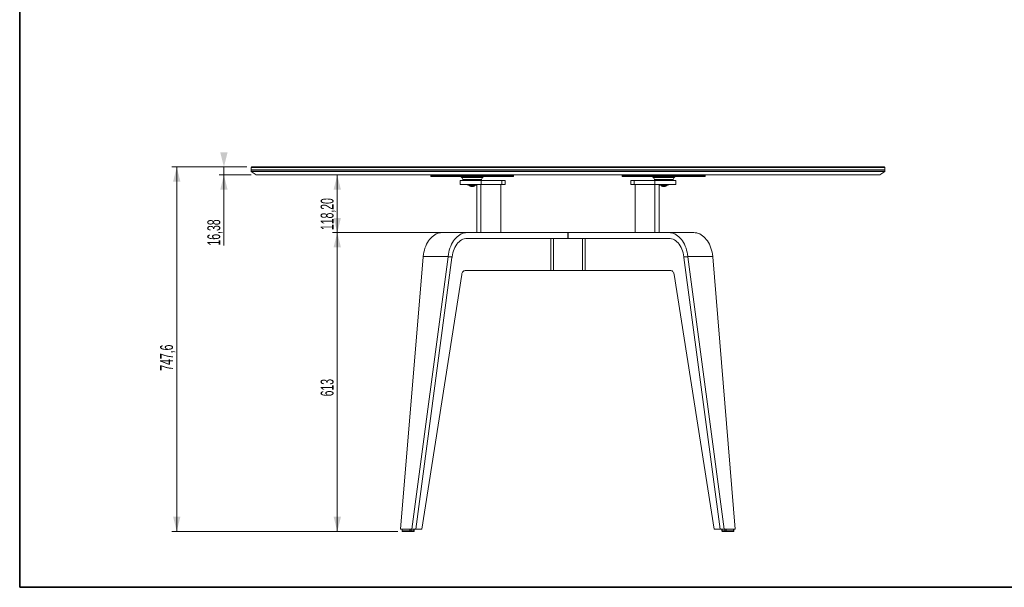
# Model space of a CAD drawing. Header units: millimetres. Extents: x 7 to 411, y 11 to 292.
# Tile 1 of 14: x 7 to 209, y 11 to 127. Entities that reach past the tile are written whole.
import ezdxf

# ---------------------------------------------------------------- set-up
doc = ezdxf.new("R2010")
doc.units = ezdxf.units.MM
doc.styles.add('SLDTEXTSTYLE0', font='TXT', dxfattribs={"width": 0.605})
doc.dimstyles.new('SLDDIMSTYLE1', dxfattribs={"dimtxt": 2.568319, "dimasz": 3, "dimexe": 0, "dimexo": 0.0625, "dimgap": 0.64208, "dimtad": 1, "dimdec": 1, "dimlfac": 10, "dimrnd": 1e-09, "dimzin": 12, "dimdsep": 46, "dimtxsty": 'SLDTEXTSTYLE0', "dimsah": 1, "dimcen": 0.09, "dimadec": 0, "dimazin": 3, "dimtfac": 1, "dimtdec": 1, "dimtofl": 0, "dimtmove": 0, "dimatfit": 3, "dimfxl": 1, "dimfrac": 2, "dimtolj": 1, "dimtzin": 12, "dimarcsym": 0})
doc.dimstyles.new('SLDDIMSTYLE3', dxfattribs={"dimtxt": 2.568319, "dimasz": 3, "dimexe": 0, "dimexo": 0.0625, "dimgap": 0.64208, "dimtad": 1, "dimlfac": 10, "dimrnd": 1e-09, "dimzin": 12, "dimdsep": 46, "dimtxsty": 'SLDTEXTSTYLE0', "dimsah": 1, "dimcen": 0.09, "dimadec": 0, "dimazin": 3, "dimtfac": 1, "dimtmove": 0, "dimatfit": 0, "dimfxl": 1, "dimfrac": 2, "dimtolj": 1, "dimtzin": 12, "dimarcsym": 0})
doc.dimstyles.new('SLDDIMSTYLE4', dxfattribs={"dimtxt": 2.568319, "dimasz": 3, "dimexe": 0, "dimexo": 0.0625, "dimgap": 0.64208, "dimtad": 1, "dimlfac": 10, "dimrnd": 1e-09, "dimzin": 12, "dimdsep": 46, "dimtxsty": 'SLDTEXTSTYLE0', "dimsah": 1, "dimcen": 0.09, "dimadec": 0, "dimazin": 3, "dimtfac": 1, "dimtofl": 0, "dimtmove": 0, "dimatfit": 3, "dimfxl": 1, "dimfrac": 2, "dimtolj": 1, "dimtzin": 12, "dimarcsym": 0})

# ---------------------------------------------------------------- blocks, each defined once
blk = doc.blocks.new('_D_5')
at = {"color": 7, "linetype": 'Continuous', "lineweight": 0}
for p, q in [((53.71, 97.06), (38.35, 97.06)), ((39.35, 97.06), (39.35, 22.3)), ((84.7, 22.3), (38.35, 22.3))]:
    blk.add_line(p, q, dxfattribs=at)
at = {"color": 7, "linetype": 'Continuous', "lineweight": 18}
for points in [[(39.35, 97.06), (38.6, 94.06), (40.1, 94.06)], [(39.35, 22.3), (40.1, 25.3), (38.6, 25.3)]]:
    blk.add_solid(points, dxfattribs=at)
at = {"color": 7, "linetype": 'Continuous', "lineweight": 18, "insert": (35.94, 55.27), "char_height": 2.646, "attachment_point": 1, "rotation": 90, "style": 'SLDTEXTSTYLE0'}
blk.add_mtext('747,6', dxfattribs=at)
blk = doc.blocks.new('_D_6')
at = {"color": 7, "linetype": 'Continuous', "lineweight": 0}
for p, q in [((72.28, 95.42), (72.28, 83.6)), ((97.92, 83.6), (71.28, 83.6))]:
    blk.add_line(p, q, dxfattribs=at)
at = {"color": 7, "linetype": 'Continuous', "lineweight": 18}
for points in [[(72.28, 95.42), (71.53, 92.42), (73.03, 92.42)], [(72.28, 83.6), (73.03, 86.6), (71.53, 86.6)]]:
    blk.add_solid(points, dxfattribs=at)
at = {"color": 7, "linetype": 'Continuous', "lineweight": 18, "insert": (68.87, 84.12), "char_height": 2.646, "attachment_point": 1, "rotation": 90, "style": 'SLDTEXTSTYLE0'}
blk.add_mtext('118,20', dxfattribs=at)
blk = doc.blocks.new('_D_7')
at = {"color": 7, "linetype": 'Continuous', "lineweight": 0}
for p, q in [((53.71, 97.06), (48.03, 97.06)), ((49.03, 97.06), (49.03, 97.07)), ((49.03, 97.06), (49.03, 95.42)), ((54.61, 95.42), (48.03, 95.42)), ((49.03, 95.42), (49.03, 80.95))]:
    blk.add_line(p, q, dxfattribs=at)
at = {"color": 7, "linetype": 'Continuous', "lineweight": 18}
for points in [[(49.03, 97.06), (49.78, 100.06), (48.28, 100.06)], [(49.03, 95.42), (48.28, 92.42), (49.78, 92.42)]]:
    blk.add_solid(points, dxfattribs=at)
at = {"color": 7, "linetype": 'Continuous', "lineweight": 18, "insert": (45.62, 80.95), "char_height": 2.646, "attachment_point": 1, "rotation": 90, "style": 'SLDTEXTSTYLE0'}
blk.add_mtext('16,38', dxfattribs=at)
blk = doc.blocks.new('_D_8')
at = {"color": 7, "linetype": 'Continuous', "lineweight": 0}
for p, q in [((97.92, 83.6), (71.28, 83.6)), ((72.28, 22.3), (72.28, 83.6)), ((84.7, 22.3), (71.28, 22.3))]:
    blk.add_line(p, q, dxfattribs=at)
at = {"color": 7, "linetype": 'Continuous', "lineweight": 18}
for points in [[(72.28, 83.6), (71.53, 80.6), (73.03, 80.6)], [(72.28, 22.3), (73.03, 25.3), (71.53, 25.3)]]:
    blk.add_solid(points, dxfattribs=at)
at = {"color": 7, "linetype": 'Continuous', "lineweight": 18, "insert": (68.87, 50.01), "char_height": 2.646, "attachment_point": 1, "rotation": 90, "style": 'SLDTEXTSTYLE0'}
blk.add_mtext('613', dxfattribs=at)

msp = doc.modelspace()

# ---------------------------------------------------------------- linework, layer by layer
at = {"color": 7, "linetype": 'Continuous', "lineweight": 35}
for p, q in [((7.128, 291.843), (7.128, 10.843)), ((7.128, 10.843), (411.128, 10.843))]:
    msp.add_line(p, q, dxfattribs=at)
at = {"color": 7, "linetype": 'Continuous', "lineweight": 18}
for p, q in [((54.711, 97.0576), (54.611, 96.9576)), ((54.711, 97.0576), (119.611, 97.0576)), ((119.611, 97.0576), (184.511, 97.0576)), ((184.611, 96.9576), (184.511, 97.0576)), ((54.611, 96.9576), (54.611, 96.4576)), ((119.611, 96.9576), (54.611, 96.9576)), ((54.611, 96.4576), (54.611, 96.4196)), ((119.611, 96.4576), (54.611, 96.4576)), ((54.611, 96.4196), (54.611, 96.1196)), ((54.611, 96.4196), (119.611, 96.4196)), ((54.611, 96.1196), (55.6107, 95.4196)), ((54.611, 96.1196), (119.611, 96.1196)), ((119.611, 95.4196), (55.6107, 95.4196)), ((91.461, 95.3196), (91.461, 95.1196)), ((108.461, 95.3196), (91.461, 95.3196)), ((108.461, 95.1196), (91.461, 95.1196)), ((94.7404, 95.4196), (94.7404, 95.3196)), ((95.892, 95.4196), (95.892, 95.3196)), ((100.5229, 95.4196), (100.5229, 95.3196)), ((101.2394, 95.4196), (101.2394, 95.3196)), ((102.1497, 95.4196), (102.1497, 95.3196)), ((104.4652, 95.4196), (104.4652, 95.3196)), ((105.1817, 95.4196), (105.1817, 95.3196)), ((108.461, 95.1196), (108.461, 95.3196)), ((184.611, 96.9576), (119.611, 96.9576)), ((184.611, 96.4576), (119.611, 96.4576)), ((119.611, 96.4196), (184.611, 96.4196)), ((119.611, 96.1196), (184.611, 96.1196)), ((183.6113, 95.4196), (119.611, 95.4196)), ((130.761, 95.3196), (130.761, 95.1196)), ((147.761, 95.3196), (130.761, 95.3196)), ((147.761, 95.1196), (130.761, 95.1196)), ((133.9339, 95.4196), (133.9339, 95.3196)), ((136.2057, 95.4196), (136.2057, 95.3196)), ((141.1674, 95.4196), (141.1674, 95.3196)), ((141.4021, 95.4196), (141.4021, 95.3196)), ((141.8726, 95.4196), (141.8726, 95.3196)), ((144.3534, 95.4196), (144.3534, 95.3196)), ((144.5882, 95.4196), (144.5882, 95.3196)), ((147.761, 95.1196), (147.761, 95.3196)), ((183.6113, 95.4196), (184.611, 96.1196)), ((184.611, 96.4576), (184.611, 96.9576)), ((184.611, 96.4196), (184.611, 96.4576)), ((184.611, 96.1196), (184.611, 96.4196)), ((97.4643, 94.2996), (97.4643, 93.4996)), ((97.4643, 94.2996), (101.7927, 94.2996)), ((97.4643, 93.4996), (101.7927, 93.4996)), ((97.8265, 94.9196), (98.0574, 94.5196)), ((102.0956, 94.9196), (97.8265, 94.9196)), ((98.0574, 94.5196), (99.2432, 94.5196)), ((101.5182, 94.3196), (98.4039, 94.3196)), ((99.0643, 93.4996), (99.0643, 93.3496)), ((100.8643, 93.3496), (99.0643, 93.3496)), ((99.2432, 94.5196), (101.8646, 94.5196)), ((99.4194, 93.2777), (100.5093, 93.2777)), ((99.6893, 93.0296), (100.2393, 93.0296)), ((99.7163, 94.3196), (99.7336, 94.3096)), ((99.7336, 94.3096), (99.7163, 94.2996)), ((99.9729, 94.3096), (99.7336, 94.3096)), ((100.1951, 94.3096), (99.9729, 94.3096)), ((100.1951, 94.3096), (100.2124, 94.3196)), ((100.2124, 94.2996), (100.1951, 94.3096)), ((100.8643, 93.3496), (100.8643, 93.4996)), ((100.8895, 83.5996), (100.8895, 93.4996)), ((101.7671, 83.5996), (101.7671, 93.4996)), ((101.7927, 94.2996), (101.7927, 93.4996)), ((101.7927, 94.2996), (106.0211, 94.2996)), ((101.7927, 93.4996), (106.0211, 93.4996)), ((101.8646, 94.5196), (102.0956, 94.9196)), ((105.8591, 93.4996), (105.8591, 83.5996)), ((106.0211, 94.2996), (106.0211, 93.4996)), ((106.0211, 94.2996), (106.6927, 94.2996)), ((106.0211, 93.4996), (106.6927, 93.4996)), ((106.6927, 93.4996), (106.6927, 94.2996)), ((132.5326, 94.2996), (132.5326, 93.4996)), ((133.2043, 94.2996), (132.5326, 94.2996)), ((133.2043, 93.4996), (132.5326, 93.4996)), ((133.2043, 94.2996), (133.2043, 93.4996)), ((137.4327, 94.2996), (133.2043, 94.2996)), ((137.4327, 93.4996), (133.2043, 93.4996)), ((133.3662, 93.4996), (133.3662, 83.5996)), ((137.1265, 94.9196), (137.3574, 94.5196)), ((141.3956, 94.9196), (137.1265, 94.9196)), ((137.3574, 94.5196), (139.0258, 94.5196)), ((137.4327, 94.2996), (137.4327, 93.4996)), ((141.761, 94.2996), (137.4327, 94.2996)), ((141.761, 93.4996), (137.4327, 93.4996)), ((137.4582, 83.5996), (137.4582, 93.4996)), ((140.8182, 94.3196), (137.7039, 94.3196)), ((138.3359, 83.5996), (138.3359, 93.4996)), ((138.361, 93.4996), (138.361, 93.3496)), ((140.161, 93.3496), (138.361, 93.3496)), ((138.7161, 93.2777), (139.806, 93.2777)), ((138.986, 93.0296), (139.536, 93.0296)), ((139.013, 94.3196), (139.0303, 94.3096)), ((139.0303, 94.3096), (139.013, 94.2996)), ((139.0258, 94.5196), (141.1646, 94.5196)), ((139.2696, 94.3096), (139.0303, 94.3096)), ((139.4918, 94.3096), (139.2696, 94.3096)), ((139.4918, 94.3096), (139.5091, 94.3196)), ((139.5091, 94.2996), (139.4918, 94.3096)), ((140.161, 93.3496), (140.161, 93.4996)), ((141.1646, 94.5196), (141.3956, 94.9196)), ((141.761, 93.4996), (141.761, 94.2996)), ((93.7992, 83.5996), (98.9187, 83.5996)), ((98.9187, 83.5996), (119.5627, 83.5996)), ((119.5627, 83.5996), (119.5627, 82.3996)), ((140.3067, 83.5996), (119.6627, 83.5996)), ((119.6627, 82.3996), (119.6627, 83.5996)), ((145.4262, 83.5996), (140.3067, 83.5996)), ((119.5627, 82.3996), (98.9187, 82.3996)), ((116.1054, 75.7996), (116.1054, 82.3996)), ((116.6427, 82.3996), (116.6427, 75.7996)), ((119.6627, 82.3996), (119.5627, 82.3996)), ((119.6627, 82.3996), (140.3067, 82.3996)), ((122.5827, 75.7996), (122.5827, 82.3996)), ((123.12, 82.3996), (123.12, 75.7996)), ((89.8851, 78.6402), (85.2794, 22.7996)), ((87.5466, 22.7996), (95.0046, 78.6402)), ((95.817, 78.5192), (88.3752, 22.7996)), ((89.8851, 78.6402), (89.8923, 78.7069)), ((89.8923, 78.7069), (95.0118, 78.7069)), ((95.0046, 78.6402), (95.0118, 78.7069)), ((95.8343, 78.6402), (95.0046, 78.6402)), ((143.3911, 78.6402), (144.2208, 78.6402)), ((143.4084, 78.5192), (150.8501, 22.7996)), ((144.2208, 78.6402), (144.2136, 78.7069)), ((149.3331, 78.7069), (144.2136, 78.7069)), ((151.6787, 22.7996), (144.2208, 78.6402)), ((149.3403, 78.6402), (149.3331, 78.7069)), ((149.3403, 78.6402), (153.9459, 22.7996)), ((97.8319, 75.0245), (89.609, 22.7996)), ((116.1054, 75.7996), (98.4964, 75.7996)), ((116.6427, 75.7996), (116.1054, 75.7996)), ((122.5827, 75.7996), (116.6427, 75.7996)), ((123.12, 75.7996), (122.5827, 75.7996)), ((123.12, 75.7996), (140.7289, 75.7996)), ((141.3935, 75.0245), (149.6164, 22.7996)), ((85.2794, 22.7996), (87.5466, 22.7996)), ((85.5644, 22.7996), (85.5644, 22.3996)), ((85.5644, 22.3996), (85.628, 22.3996)), ((85.628, 22.7996), (85.628, 22.3996)), ((85.628, 22.3996), (87.1566, 22.3996)), ((85.6962, 22.2996), (85.6644, 22.2996)), ((87.2248, 22.2996), (85.6962, 22.2996)), ((87.1566, 22.3996), (87.1566, 22.7996)), ((87.1566, 22.3996), (87.4392, 22.3996)), ((87.3661, 22.2996), (87.2248, 22.2996)), ((87.9049, 22.2996), (87.3661, 22.2996)), ((87.4392, 22.7996), (87.4392, 22.3996)), ((87.4392, 22.3996), (87.978, 22.3996)), ((88.3752, 22.7996), (87.5466, 22.7996)), ((87.9317, 22.2996), (87.9049, 22.2996)), ((87.9584, 22.2996), (87.9317, 22.2996)), ((87.9902, 22.2996), (87.9584, 22.2996)), ((87.978, 22.3996), (87.978, 22.7996)), ((87.978, 22.3996), (88.0317, 22.3996)), ((88.0317, 22.3996), (88.0317, 22.7996)), ((88.0317, 22.3996), (88.0902, 22.3996)), ((88.0902, 22.3996), (88.0902, 22.7996)), ((89.609, 22.7996), (88.3752, 22.7996)), ((149.6164, 22.7996), (150.8501, 22.7996)), ((150.8501, 22.7996), (151.6787, 22.7996)), ((151.1936, 22.7996), (151.1936, 22.3996)), ((151.1936, 22.3996), (151.2474, 22.3996)), ((151.2474, 22.7996), (151.2474, 22.3996)), ((151.2474, 22.3996), (151.7862, 22.3996)), ((151.3205, 22.2996), (151.2936, 22.2996)), ((151.8593, 22.2996), (151.3205, 22.2996)), ((153.9459, 22.7996), (151.6787, 22.7996)), ((151.7862, 22.3996), (151.7862, 22.7996)), ((151.7862, 22.3996), (152.0688, 22.3996)), ((152.0006, 22.2996), (151.8593, 22.2996)), ((153.5292, 22.2996), (152.0006, 22.2996)), ((152.0688, 22.7996), (152.0688, 22.3996)), ((152.0688, 22.3996), (153.5974, 22.3996)), ((153.561, 22.2996), (153.5292, 22.2996)), ((153.5974, 22.3996), (153.5974, 22.7996)), ((153.5974, 22.3996), (153.661, 22.3996)), ((153.661, 22.3996), (153.661, 22.7996))]:
    msp.add_line(p, q, dxfattribs=at)
at = {"color": 7, "linetype": 'Continuous', "lineweight": 18, "flags": 128}
for points in [[(89.8923, 78.7069), (89.9529, 79.1535), (90.0372, 79.5919), (90.1447, 80.0191), (90.2747, 80.4327), (90.4265, 80.83), (90.599, 81.2087), (90.7913, 81.5664), (91.0022, 81.9008), (91.2302, 82.2099), (91.4741, 82.4919), (91.7324, 82.7449), (92.0034, 82.9674), (92.2854, 83.1581), (92.5768, 83.3157), (92.8758, 83.4393), (93.1804, 83.5281), (93.4888, 83.5817), (93.7992, 83.5996)], [(95.0118, 78.7069), (95.0724, 79.1535), (95.1567, 79.5919), (95.2642, 80.0191), (95.3942, 80.4327), (95.546, 80.83), (95.7185, 81.2087), (95.9108, 81.5664), (96.1216, 81.9008), (96.3497, 82.2099), (96.5936, 82.4919), (96.8519, 82.7449), (97.1229, 82.9674), (97.4049, 83.1581), (97.6963, 83.3157), (97.9952, 83.4393), (98.2999, 83.5281), (98.6083, 83.5817), (98.9187, 83.5996)], [(144.2136, 78.7069), (144.153, 79.1535), (144.0687, 79.5919), (143.9612, 80.0191), (143.8312, 80.4327), (143.6794, 80.83), (143.5069, 81.2087), (143.3146, 81.5664), (143.1037, 81.9008), (142.8757, 82.2099), (142.6318, 82.4919), (142.3735, 82.7449), (142.1025, 82.9674), (141.8205, 83.1581), (141.5291, 83.3157), (141.2301, 83.4393), (140.9255, 83.5281), (140.6171, 83.5817), (140.3067, 83.5996)], [(149.3331, 78.7069), (149.2725, 79.1535), (149.1882, 79.5919), (149.0807, 80.0191), (148.9507, 80.4327), (148.7989, 80.83), (148.6263, 81.2087), (148.4341, 81.5664), (148.2232, 81.9008), (147.9951, 82.2099), (147.7512, 82.4919), (147.493, 82.7449), (147.222, 82.9674), (146.9399, 83.1581), (146.6485, 83.3157), (146.3496, 83.4393), (146.045, 83.5281), (145.7366, 83.5817), (145.4262, 83.5996)], [(98.9187, 82.3996), (98.629, 82.3799), (98.3418, 82.3211), (98.0595, 82.2237), (97.7846, 82.0885), (97.5193, 81.9166), (97.2661, 81.7096), (97.0269, 81.4691), (96.8039, 81.1973), (96.599, 80.8965), (96.4139, 80.5692), (96.2501, 80.2183), (96.1092, 79.8466), (95.9923, 79.4575), (95.9004, 79.0542), (95.8343, 78.6402)], [(140.3067, 82.3996), (140.5964, 82.3799), (140.8836, 82.3211), (141.1659, 82.2237), (141.4408, 82.0885), (141.706, 81.9166), (141.9593, 81.7096), (142.1985, 81.4691), (142.4215, 81.1973), (142.6264, 80.8965), (142.8115, 80.5692), (142.9752, 80.2183), (143.1161, 79.8466), (143.2331, 79.4575), (143.325, 79.0542), (143.3911, 78.6402)], [(98.4964, 75.7996), (98.3824, 75.7855), (98.2716, 75.7436), (98.1671, 75.6752), (98.0719, 75.5822), (97.9886, 75.4671), (97.9196, 75.3332), (97.8669, 75.1843), (97.8319, 75.0245)], [(140.7289, 75.7996), (140.843, 75.7855), (140.9538, 75.7436), (141.0583, 75.6752), (141.1535, 75.5822), (141.2368, 75.4671), (141.3057, 75.3332), (141.3585, 75.1843), (141.3935, 75.0245)]]:
    msp.add_lwpolyline(points, dxfattribs=at)
at = {"color": 7, "linetype": 'Continuous', "lineweight": 18}
for centre, radius, start, end in [((97.4801, 94.7196), 0.4, 30, 90), ((102.442, 94.7196), 0.4, 90, 150), ((136.7801, 94.7196), 0.4, 30, 90), ((141.742, 94.7196), 0.4, 90, 150), ((98.4039, 94.7196), 0.4, 210, 270), ((99.4643, 93.2996), 0.05, 90, 205.898622), ((99.8691, 93.4961), 0.5, 205.898622, 248.923664), ((100.0595, 93.4961), 0.5, 291.076336, 334.101378), ((100.4643, 93.2996), 0.05, 334.101378, 90), ((101.5182, 94.7196), 0.4, 270, 330), ((137.7039, 94.7196), 0.4, 210, 270), ((138.761, 93.2996), 0.05, 90, 205.898622), ((139.1658, 93.4961), 0.5, 205.898622, 248.923664), ((139.3562, 93.4961), 0.5, 291.076336, 334.101378), ((139.761, 93.2996), 0.05, 334.101378, 90), ((140.8182, 94.7196), 0.4, 270, 330), ((85.6644, 22.3996), 0.1, 180, 270), ((85.7158, 22.3862), 0.0888, 171.341053, 257.246794), ((87.2444, 22.3862), 0.0888, 171.341053, 257.246794), ((87.3502, 22.3879), 0.0898, 280.199196, 7.440786), ((87.889, 22.3879), 0.0898, 280.199196, 7.440786), ((87.9317, 22.3996), 0.1, 270, 0), ((87.9502, 22.3686), 0.0695, 276.774552, 340.421077), ((87.9902, 22.3996), 0.1, 270, 0), ((151.2936, 22.3996), 0.1, 180, 270), ((151.3364, 22.3879), 0.0898, 172.559214, 259.800804), ((151.8752, 22.3879), 0.0898, 172.559214, 259.800804), ((151.981, 22.3862), 0.0888, 282.753206, 8.658947), ((153.5095, 22.3862), 0.0888, 282.753206, 8.658947), ((153.561, 22.3996), 0.1, 270, 0)]:
    msp.add_arc(centre, radius, start, end, dxfattribs=at)
for centre, major_axis, start_param, end_param in [((98.8972, 77.7996), (0.2193, 4.5976), 1.41948251, 1.44619542), ((140.3282, 77.7996), (-0.2193, 4.5976), 4.83698989, 4.8637028)]:
    msp.add_ellipse(centre, major_axis=major_axis, ratio=0.68116858, start_param=start_param, end_param=end_param, dxfattribs=at)

# ---------------------------------------------------------------- dimensions: what is measured, and where the dimension line sits
for base, p1, p2, dimstyle, picture, middle in [((49.0299, 95.4196), (54.711, 97.0576), (55.6107, 95.4196), 'SLDDIMSTYLE3', '_D_7', (49.0299, 85.3599)), ((39.3535, 22.2996), (54.711, 97.0576), (85.6962, 22.2996), 'SLDDIMSTYLE1', '_D_5', (39.3535, 59.6786)), ((72.2839, 83.5996), (55.6107, 95.4196), (98.9187, 83.5996), 'SLDDIMSTYLE3', '_D_6', (72.2839, 89.5096)), ((72.2839, 83.5996), (85.6962, 22.2996), (98.9187, 83.5996), 'SLDDIMSTYLE4', '_D_8', (72.2839, 52.9496))]:
    dim = msp.add_linear_dim(base=base, p1=p1, p2=p2, angle=90, dimstyle=dimstyle, dxfattribs=at)
    dim.commit()
    dim.dimension.update_dxf_attribs({"geometry": picture, "text_midpoint": middle, "dimtype": 160})

doc.saveas('drawing.dxf')
